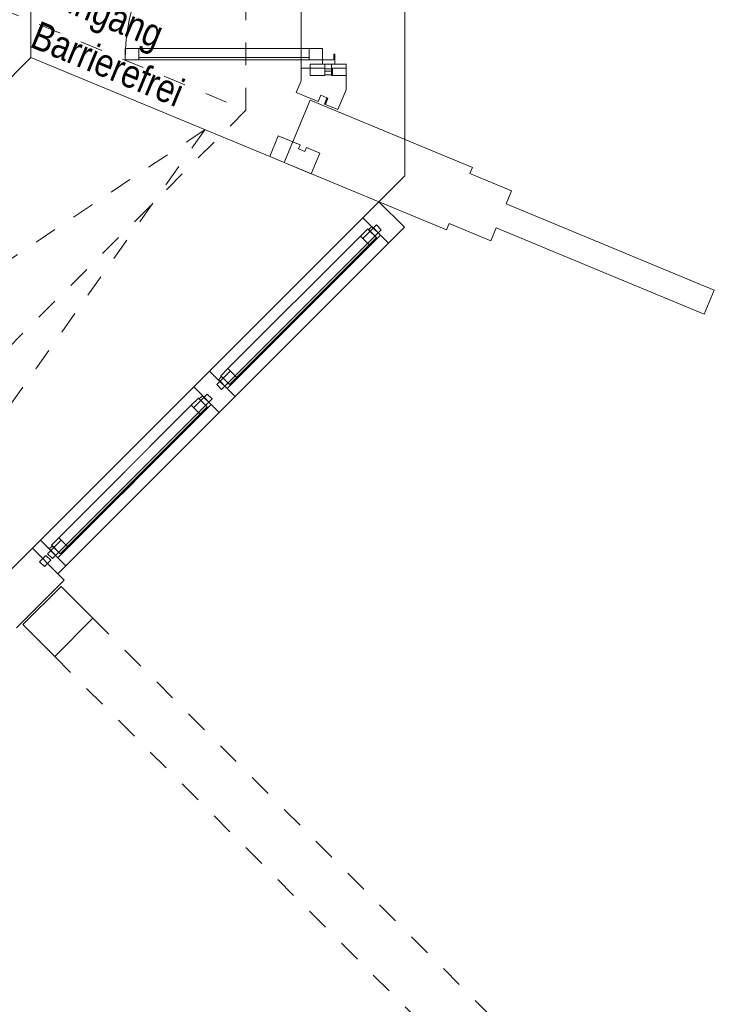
# Model space of a CAD drawing. Header units: metres. Extents: x -79 to 740, y -195 to 69.
# Tile 243 of 256: x 33.61 to 36.74, y 24.27 to 28.64. Entities that reach past the tile are written whole.
import ezdxf

# ---------------------------------------------------------------- set-up
doc = ezdxf.new("R2010")
doc.units = ezdxf.units.M
doc.header["$MEASUREMENT"] = 0
doc.linetypes.add('Strichlinie_ eng', pattern=[0.115, 0.075, -0.04])
doc.linetypes.add('Wipeout_Contour', pattern=[1, 0, -1])
for name, color, linetype in [('00 Linien_Kreise_Splines', 7, 'Continuous'), ('00 Schraffuren', 7, 'Continuous'), ('00 Überdachte Pausenhalle', 7, 'Continuous'), ('10 Fassade', 7, 'Continuous'), ('10 Stütze Holz', 7, 'Continuous'), ('10 Wand außen', 7, 'Continuous'), ('30 Dach', 7, 'Continuous'), ('90 Allgemein Dokumentation', 7, 'Continuous'), ('Abbruch_00 Linien_Kreise_Splines', 7, 'Continuous'), ('Neubau_95 Ausführungsplanung Beschriftung', 7, 'Continuous')]:
    doc.layers.add(name, color=color, linetype=linetype)
doc.styles.add('ERSTELLTER_STIL_2', font='ARIALN.TTF')
doc.linetypes.add('Abbruch 1', pattern='A,0,[1,995_ARC_230 ERW_GR_EG_2607011.Shx,S=0.001984,R=0,X=0,Y=0],-0.25,0', length=0.25)

msp = doc.modelspace()

# ---------------------------------------------------------------- hatches: boundary and pattern name
at = {"layer": '10 Fassade', "linetype": 'Continuous', "lineweight": 0, "true_color": 0x000000}
for points in [[(35.0036, 28.3984), (35.0036, 28.4284), (34.9986, 28.4284), (34.9986, 28.3984)], [(35.0036, 28.3984), (35.0036, 28.4284), (34.9986, 28.4284), (34.9986, 28.3984)], [(34.9829, 28.2945), (34.9783, 28.2964), (34.9668, 28.2687), (34.9715, 28.2668)], [(34.9829, 28.2945), (34.9783, 28.2964), (34.9668, 28.2687), (34.9715, 28.2668)]]:
    msp.add_hatch(color=18, dxfattribs=at).paths.add_polyline_path(points)

# ---------------------------------------------------------------- linework, layer by layer
at = {"layer": '00 Linien_Kreise_Splines', "color": 7, "linetype": 'Continuous', "lineweight": 9}
msp.add_line((33.6636, 28.4748), (33.6636, 32.399), dxfattribs=at)
at = {"layer": '00 Schraffuren', "color": 7, "linetype": 'Strichlinie_ eng', "lineweight": 9}
for p, q in [((33.9395, 25.9857), (38.9458, 20.9793)), ((33.7698, 25.816), (38.7761, 20.8096))]:
    msp.add_line(p, q, dxfattribs=at)
at = {"layer": '10 Fassade', "color": 7, "linetype": 'Continuous', "lineweight": 13}
for p, q in [((34.9686, 28.4284), (34.8636, 28.4284)), ((34.9686, 28.4284), (34.8636, 28.4284)), ((34.9686, 28.4452), (34.9686, 28.4284)), ((34.9686, 28.4452), (34.9686, 28.4284)), ((34.9686, 28.4284), (34.9686, 28.4252)), ((34.9686, 28.4284), (34.9686, 28.4252)), ((34.9686, 28.4252), (34.9686, 28.4152)), ((34.9986, 28.4252), (34.9686, 28.4252)), ((34.9686, 28.4252), (34.9686, 28.4152)), ((34.9986, 28.4252), (34.9686, 28.4252)), ((34.9686, 28.4152), (34.9686, 28.3984)), ((34.9986, 28.4152), (34.9686, 28.4152)), ((34.9686, 28.4152), (34.9686, 28.3984)), ((34.9986, 28.4152), (34.9686, 28.4152)), ((34.9986, 28.4452), (34.9986, 28.4284)), ((35.0636, 28.4452), (34.9986, 28.4452)), ((34.9986, 28.4452), (34.9986, 28.4284)), ((35.0636, 28.4452), (34.9986, 28.4452)), ((34.9986, 28.4284), (34.9986, 28.4252)), ((34.9986, 28.4284), (34.9986, 28.4252)), ((34.9986, 28.4252), (34.9986, 28.4152)), ((34.9986, 28.4252), (34.9986, 28.4152)), ((34.9986, 28.4152), (34.9986, 28.3984)), ((34.9986, 28.4152), (34.9986, 28.3984)), ((35.0036, 28.4284), (35.0036, 28.3984)), ((35.0036, 28.4284), (35.0036, 28.3984)), ((35.0636, 28.4452), (35.0636, 28.4284)), ((35.0636, 28.4452), (35.0636, 28.4284)), ((35.0636, 28.4284), (35.0636, 28.3952)), ((35.0636, 28.4284), (35.0636, 28.3952)), ((34.9686, 28.3952), (34.9036, 28.3952)), ((34.9686, 28.3952), (34.9036, 28.3952)), ((34.9686, 28.3984), (34.9686, 28.3952)), ((34.9686, 28.3984), (34.9686, 28.3952)), ((35.0036, 28.3984), (34.9986, 28.3984)), ((34.9986, 28.3984), (34.9986, 28.3952)), ((35.0036, 28.3984), (34.9986, 28.3984)), ((34.9986, 28.3984), (34.9986, 28.3952)), ((35.0636, 28.3952), (34.9986, 28.3952)), ((35.0636, 28.3952), (34.9986, 28.3952)), ((34.8421, 28.3204), (34.9391, 28.2802)), ((34.8421, 28.3204), (34.9391, 28.2802)), ((34.9506, 28.3079), (34.9391, 28.2802)), ((34.9506, 28.3079), (34.9391, 28.2802)), ((34.9783, 28.2964), (34.9668, 28.2687)), ((34.9783, 28.2964), (34.9668, 28.2687)), ((34.9829, 28.2945), (34.9715, 28.2668)), ((34.9829, 28.2945), (34.9715, 28.2668)), ((34.9783, 28.2964), (34.9829, 28.2945)), ((34.9783, 28.2964), (34.9829, 28.2945)), ((34.7624, 28.1279), (34.7241, 28.0355)), ((34.7624, 28.1279), (34.7241, 28.0355)), ((34.7624, 28.1279), (34.8594, 28.0877)), ((34.7624, 28.1279), (34.8594, 28.0877)), ((34.8594, 28.0877), (34.8517, 28.0692)), ((34.8594, 28.0877), (34.8517, 28.0692)), ((34.8517, 28.0692), (34.8795, 28.0577)), ((34.8517, 28.0692), (34.8795, 28.0577)), ((34.8871, 28.0762), (34.8795, 28.0577)), ((34.8871, 28.0762), (34.8795, 28.0577)), ((34.8871, 28.0762), (34.9472, 28.0514)), ((34.8871, 28.0762), (34.9472, 28.0514)), ((34.7241, 28.0355), (34.9089, 27.959)), ((34.7241, 28.0355), (34.9089, 27.959)), ((34.9472, 28.0514), (34.9089, 27.959)), ((34.9472, 28.0514), (34.9089, 27.959)), ((33.6708, 26.2968), (33.4587, 26.0847)), ((33.6708, 26.2968), (33.4587, 26.0847)), ((33.8123, 26.1554), (33.6001, 25.9432)), ((33.8123, 26.1554), (33.6001, 25.9432)), ((33.784, 26.1837), (33.8123, 26.1554)), ((33.784, 26.1837), (33.8123, 26.1554))]:
    msp.add_line(p, q, dxfattribs=at)
at = {"layer": '10 Fassade', "color": 7, "linetype": 'Continuous', "lineweight": 13, "flags": 128}
msp.add_lwpolyline([(35.0136, 28.4452), (35.0136, 28.4902), (35.0086, 28.4902), (35.0086, 28.4652), (34.9586, 28.4652), (34.9586, 28.4452)], close=True, dxfattribs=at)
msp.add_lwpolyline([(35.0136, 28.4452), (35.0136, 28.4902), (35.0086, 28.4902), (35.0086, 28.4652), (34.9586, 28.4652), (34.9586, 28.4452)], close=True, dxfattribs=at)
for points in [[(34.8636, 28.4284), (34.8636, 28.3722), (34.8421, 28.3204)], [(34.8636, 28.4284), (34.8636, 28.3722), (34.8421, 28.3204)], [(35.0636, 28.4284), (35.0036, 28.4284), (34.9986, 28.4284)], [(35.0636, 28.4284), (35.0036, 28.4284), (34.9986, 28.4284)], [(34.9986, 28.3984), (34.9836, 28.3984), (34.9686, 28.3984)], [(34.9986, 28.3984), (34.9836, 28.3984), (34.9686, 28.3984)], [(35.0636, 28.3952), (35.0636, 28.3324), (35.0269, 28.2438)], [(35.0636, 28.3952), (35.0636, 28.3324), (35.0269, 28.2438)], [(34.9506, 28.3079), (34.9645, 28.3022), (34.9783, 28.2964)], [(34.9506, 28.3079), (34.9645, 28.3022), (34.9783, 28.2964)], [(34.9668, 28.2687), (34.9715, 28.2668), (35.0269, 28.2438)], [(34.9668, 28.2687), (34.9715, 28.2668), (35.0269, 28.2438)]]:
    msp.add_lwpolyline(points, dxfattribs=at)
at = {"layer": '10 Stütze Holz', "color": 7, "linetype": 'Continuous', "lineweight": 13, "flags": 128}
for points in [[(35.7736, 27.8254), (35.7975, 27.8831), (35.6127, 27.9597)], [(35.5209, 27.7379), (35.7057, 27.6614), (35.7296, 27.7191)]]:
    msp.add_lwpolyline(points, dxfattribs=at)
msp.add_lwpolyline([(33.7698, 25.816), (33.9395, 25.9857), (33.7981, 26.1271), (33.6284, 25.9574)], close=True, dxfattribs=at)
at = {"layer": '10 Wand außen', "color": 7, "linetype": 'Continuous', "lineweight": 9, "flags": 128}
for points in [[(34.9036, 28.2859), (34.7888, 28.0087)], [(35.6242, 27.9874), (34.9036, 28.2859)], [(35.6127, 27.9597), (35.6242, 27.9874)], [(36.6975, 27.4427), (35.7736, 27.8254)], [(35.5094, 27.7102), (35.5209, 27.7379)], [(35.7296, 27.7191), (36.6535, 27.3365)], [(36.6535, 27.3365), (36.6975, 27.4427)]]:
    msp.add_lwpolyline(points, dxfattribs=at)
at = {"layer": '90 Allgemein Dokumentation', "color": 7, "linetype": 'Continuous', "lineweight": 9}
msp.add_line((33.6636, 28.4748), (31.1659, 25.9771), dxfattribs=at)
at = {"layer": 'Abbruch_00 Linien_Kreise_Splines', "color": 40, "linetype": 'Abbruch 1', "lineweight": 9, "true_color": 0xe6c200}
for p, q in [((35.3236, 27.9495), (35.3236, 32.9243)), ((34.7888, 28.0087), (34.9036, 28.2859)), ((35.2088, 27.8347), (35.3236, 27.9495))]:
    msp.add_line(p, q, dxfattribs=at)

# ---------------------------------------------------------------- wipeouts: each hides what was drawn before it
at = {"color": 254, "linetype": 'Wipeout_Contour', "lineweight": 0, "ltscale": 179.041013}
msp.add_wipeout([(34.8986, 28.5152), (34.1427, 28.5152), (34.1427, 28.4652), (34.8986, 28.4652)], dxfattribs=at).dxf.layer = '10 Fassade'
at = {"color": 254, "linetype": 'Wipeout_Contour', "lineweight": 0, "ltscale": 177.253802}
msp.add_wipeout([(34.5034, 27.0375), (35.184, 27.7181), (35.1381, 27.764), (34.4575, 27.0834)], dxfattribs=at).dxf.layer = '10 Fassade'
at = {"color": 254, "linetype": 'Wipeout_Contour', "lineweight": 0, "ltscale": 173.826252}
msp.add_wipeout([(34.0346, 26.5687), (34.4327, 26.9668), (34.3868, 27.0127), (33.9887, 26.6146)], dxfattribs=at).dxf.layer = '10 Fassade'

# ---------------------------------------------------------------- next in the draw order: linework, layer by layer
at = {"layer": '10 Fassade', "color": 7, "linetype": 'Continuous', "lineweight": 13}
for p, q in [((34.8986, 28.5152), (34.1427, 28.5152)), ((34.8986, 28.4752), (34.1427, 28.4752)), ((34.8986, 28.4652), (34.1427, 28.4652)), ((34.9036, 28.4452), (34.9036, 28.3952)), ((34.9686, 28.4452), (34.9036, 28.4452))]:
    msp.add_line(p, q, dxfattribs=at)
at = {"layer": '10 Fassade', "color": 7, "linetype": 'Continuous', "lineweight": 9}
for p, q in [((35.2088, 27.8347), (35.1381, 27.764)), ((34.4575, 27.0834), (34.3868, 27.0127))]:
    msp.add_line(p, q, dxfattribs=at)
at = {"layer": '10 Fassade', "color": 7, "linetype": 'Continuous', "lineweight": 13, "flags": 128}
for points in [[(34.1427, 28.5152), (34.0827, 28.5152), (34.0827, 28.4652), (34.1427, 28.4652)], [(34.8986, 28.5152), (34.1427, 28.5152), (34.1427, 28.4652), (34.8986, 28.4652)], [(34.9586, 28.5152), (34.8986, 28.5152), (34.8986, 28.4652), (34.9586, 28.4652)]]:
    msp.add_lwpolyline(points, close=True, dxfattribs=at)
at = {"layer": '10 Fassade', "color": 7, "linetype": 'Continuous', "lineweight": 9}
msp.add_arc((34.9586, 28.4652), 0.8758, 90, 180, dxfattribs=at)

# ---------------------------------------------------------------- next in the draw order: wipeouts: each hides what was drawn before it
at = {"color": 254, "linetype": 'Wipeout_Contour', "lineweight": 0, "ltscale": 177.278745}
msp.add_wipeout([(34.5034, 27.0375), (34.5247, 27.0163), (35.2052, 27.6969), (35.184, 27.7181)], dxfattribs=at).dxf.layer = '10 Fassade'
at = {"color": 254, "linetype": 'Wipeout_Contour', "lineweight": 0, "ltscale": 173.852405}
msp.add_wipeout([(34.0346, 26.5687), (34.0559, 26.5475), (34.4539, 26.9456), (34.4327, 26.9668)], dxfattribs=at).dxf.layer = '10 Fassade'

# ---------------------------------------------------------------- next in the draw order: wipeouts: each hides what was drawn before it
at = {"color": 254, "linetype": 'Wipeout_Contour', "lineweight": 0, "ltscale": 179.041013}
msp.add_wipeout([(34.8986, 28.5152), (34.1427, 28.5152), (34.1427, 28.4652), (34.8986, 28.4652)], dxfattribs=at).dxf.layer = '10 Fassade'
at = {"color": 254, "linetype": 'Wipeout_Contour', "lineweight": 0, "ltscale": 177.299193}
msp.add_wipeout([(35.2052, 27.6969), (34.5247, 27.0163), (34.5706, 26.9703), (35.2512, 27.6509)], dxfattribs=at).dxf.layer = '10 Fassade'
at = {"color": 254, "linetype": 'Wipeout_Contour', "lineweight": 0, "ltscale": 173.872535}
msp.add_wipeout([(34.4539, 26.9456), (34.0559, 26.5475), (34.1018, 26.5015), (34.4999, 26.8996)], dxfattribs=at).dxf.layer = '10 Fassade'

# ---------------------------------------------------------------- next in the draw order: linework, layer by layer
at = {"layer": '00 Linien_Kreise_Splines', "color": 7, "linetype": 'Continuous', "lineweight": 9}
for p, q in [((34.8631, 32.4505), (34.8631, 28.4287)), ((34.7241, 28.0355), (33.6636, 28.4748))]:
    msp.add_line(p, q, dxfattribs=at)
at = {"layer": '10 Fassade', "color": 7, "linetype": 'Continuous', "lineweight": 13}
for p, q in [((34.8986, 28.5152), (34.1427, 28.5152)), ((34.8986, 28.4752), (34.1427, 28.4752)), ((34.8986, 28.4652), (34.1427, 28.4652)), ((34.9036, 28.4452), (34.9036, 28.3952)), ((34.9686, 28.4452), (34.9036, 28.4452))]:
    msp.add_line(p, q, dxfattribs=at)
at = {"layer": '10 Fassade', "color": 7, "linetype": 'Continuous', "lineweight": 9}
for p, q in [((35.3219, 27.7216), (35.2512, 27.6509)), ((34.5706, 26.9703), (34.4999, 26.8996))]:
    msp.add_line(p, q, dxfattribs=at)
at = {"layer": '10 Fassade', "color": 7, "linetype": 'Continuous', "lineweight": 13, "flags": 128}
for points in [[(34.1427, 28.5152), (34.0827, 28.5152), (34.0827, 28.4652), (34.1427, 28.4652)], [(34.8986, 28.5152), (34.1427, 28.5152), (34.1427, 28.4652), (34.8986, 28.4652)], [(34.9586, 28.5152), (34.8986, 28.5152), (34.8986, 28.4652), (34.9586, 28.4652)]]:
    msp.add_lwpolyline(points, close=True, dxfattribs=at)
at = {"layer": '10 Fassade', "color": 7, "linetype": 'Continuous', "lineweight": 9, "flags": 128}
for points in [[(34.4575, 27.0834), (35.1381, 27.764)], [(34.5706, 26.9703), (35.2512, 27.6509)]]:
    msp.add_lwpolyline(points, dxfattribs=at)
at = {"layer": '10 Fassade', "color": 7, "linetype": 'Continuous', "lineweight": 9}
msp.add_arc((34.9586, 28.4652), 0.8758, 90, 180, dxfattribs=at)
at = {"layer": '30 Dach', "color": 7, "linetype": 'Strichlinie_ eng', "lineweight": 9}
msp.add_line((34.6189, 28.2414), (34.6189, 32.6324), dxfattribs=at)
msp.add_lwpolyline([(31.6686, 29.4635), (34.6189, 28.2415)], dxfattribs=at)

# ---------------------------------------------------------------- next in the draw order: texts
at = {"layer": 'Neubau_95 Ausführungsplanung Beschriftung', "color": 7, "linetype": 'Continuous', "lineweight": 9, "insert": (33.7803, 28.8298), "char_height": 0.125, "attachment_point": 1, "rotation": 337.5, "line_spacing_factor": 0.984149, "style": 'ERSTELLTER_STIL_2'}
msp.add_mtext('\\A1;{\\pql;\\fArial Narrow|b0|i0|c0|p0;\\W1.000000;Eingang \\P\\pql;\\fArial Narrow|b0|i0|c0|p0;\\W1.000000;Barrierefrei}', dxfattribs=at)

# ---------------------------------------------------------------- next in the draw order: wipeouts: each hides what was drawn before it
at = {"color": 254, "linetype": 'Wipeout_Contour', "lineweight": 0, "ltscale": 179.212535}
msp.add_wipeout([(35.1982, 27.7322), (35.184, 27.7181), (35.201, 27.7011), (35.2151, 27.7152)], dxfattribs=at).dxf.layer = '10 Fassade'
at = {"color": 254, "linetype": 'Wipeout_Contour', "lineweight": 0, "ltscale": 175.310764}
msp.add_wipeout([(34.4893, 27.0233), (34.5063, 27.0064), (34.5204, 27.0205), (34.5034, 27.0375)], dxfattribs=at).dxf.layer = '10 Fassade'
at = {"color": 254, "linetype": 'Wipeout_Contour', "lineweight": 0, "ltscale": 174.993118}
msp.add_wipeout([(34.4469, 26.9809), (34.4327, 26.9668), (34.4497, 26.9498), (34.4638, 26.9639)], dxfattribs=at).dxf.layer = '10 Fassade'
at = {"color": 254, "linetype": 'Wipeout_Contour', "lineweight": 0, "ltscale": 171.914264}
msp.add_wipeout([(33.7521, 26.2862), (34.0346, 26.5687), (33.9887, 26.6146), (33.7062, 26.3321)], dxfattribs=at).dxf.layer = '10 Fassade'

# ---------------------------------------------------------------- next in the draw order: linework, layer by layer
at = {"layer": '10 Fassade', "color": 7, "linetype": 'Continuous', "lineweight": 13}
msp.add_line((33.7062, 26.3321), (33.6708, 26.2968), dxfattribs=at)

# ---------------------------------------------------------------- next in the draw order: wipeouts: each hides what was drawn before it
at = {"color": 254, "linetype": 'Wipeout_Contour', "lineweight": 0, "ltscale": 179.228217}
msp.add_wipeout([(35.201, 27.7011), (35.2052, 27.6969), (35.2194, 27.711), (35.2151, 27.7152)], dxfattribs=at).dxf.layer = '10 Fassade'
at = {"color": 254, "linetype": 'Wipeout_Contour', "lineweight": 0, "ltscale": 175.326785}
msp.add_wipeout([(34.5063, 27.0064), (34.5105, 27.0021), (34.5247, 27.0163), (34.5204, 27.0205)], dxfattribs=at).dxf.layer = '10 Fassade'
at = {"color": 254, "linetype": 'Wipeout_Contour', "lineweight": 0, "ltscale": 175.009166}
msp.add_wipeout([(34.4497, 26.9498), (34.4539, 26.9456), (34.4681, 26.9597), (34.4638, 26.9639)], dxfattribs=at).dxf.layer = '10 Fassade'
at = {"color": 254, "linetype": 'Wipeout_Contour', "lineweight": 0, "ltscale": 171.941284}
msp.add_wipeout([(33.7521, 26.2862), (33.7734, 26.265), (34.0559, 26.5475), (34.0346, 26.5687)], dxfattribs=at).dxf.layer = '10 Fassade'

# ---------------------------------------------------------------- next in the draw order: linework, layer by layer
at = {"layer": '10 Fassade', "color": 7, "linetype": 'Continuous', "lineweight": 9}
for p, q in [((35.2088, 27.8347), (35.3219, 27.7216)), ((35.1381, 27.764), (35.184, 27.7181)), ((35.1982, 27.7322), (35.184, 27.7181)), ((35.1982, 27.7322), (35.2194, 27.711)), ((35.2194, 27.711), (35.2052, 27.6969)), ((34.4575, 27.0834), (34.5034, 27.0375)), ((34.5034, 27.0375), (34.4893, 27.0233)), ((34.4893, 27.0233), (34.5105, 27.0021)), ((34.5247, 27.0163), (34.5105, 27.0021)), ((34.3868, 27.0127), (34.4327, 26.9668)), ((34.4469, 26.9809), (34.4327, 26.9668)), ((34.4469, 26.9809), (34.4681, 26.9597)), ((34.4681, 26.9597), (34.4539, 26.9456))]:
    msp.add_line(p, q, dxfattribs=at)
at = {"layer": '10 Fassade', "color": 7, "linetype": 'Continuous', "lineweight": 9, "flags": 128}
for points in [[(35.184, 27.7181), (34.5034, 27.0375)], [(35.184, 27.7181), (35.2052, 27.6969)], [(35.2052, 27.6969), (34.5247, 27.0163)], [(34.5247, 27.0163), (34.5034, 27.0375)], [(34.4327, 26.9668), (34.4539, 26.9456)]]:
    msp.add_lwpolyline(points, dxfattribs=at)

# ---------------------------------------------------------------- next in the draw order: wipeouts: each hides what was drawn before it
at = {"color": 254, "linetype": 'Wipeout_Contour', "lineweight": 0, "ltscale": 171.961061}
msp.add_wipeout([(34.0559, 26.5475), (33.7734, 26.265), (33.8193, 26.219), (34.1018, 26.5015)], dxfattribs=at).dxf.layer = '10 Fassade'

# ---------------------------------------------------------------- next in the draw order: linework, layer by layer
at = {"layer": '10 Fassade', "color": 7, "linetype": 'Continuous', "lineweight": 13}
msp.add_line((33.8193, 26.219), (33.784, 26.1837), dxfattribs=at)
at = {"layer": '10 Fassade', "color": 7, "linetype": 'Continuous', "lineweight": 9, "flags": 128}
for points in [[(33.7062, 26.3321), (33.9887, 26.6146), (34.3868, 27.0127)], [(33.8193, 26.219), (34.1018, 26.5015), (34.4999, 26.8996)]]:
    msp.add_lwpolyline(points, dxfattribs=at)

# ---------------------------------------------------------------- next in the draw order: wipeouts: each hides what was drawn before it
at = {"color": 254, "linetype": 'Wipeout_Contour', "lineweight": 0, "ltscale": 177.275493}
msp.add_wipeout([(35.1664, 27.6438), (35.1275, 27.6827), (34.5388, 27.0941), (34.5777, 27.0552)], dxfattribs=at).dxf.layer = '10 Fassade'
at = {"color": 254, "linetype": 'Wipeout_Contour', "lineweight": 0, "ltscale": 171.092745}
msp.add_wipeout([(33.738, 26.272), (33.755, 26.2551), (33.7691, 26.2692), (33.7521, 26.2862)], dxfattribs=at).dxf.layer = '10 Fassade'

# ---------------------------------------------------------------- next in the draw order: wipeouts: each hides what was drawn before it
at = {"color": 254, "linetype": 'Wipeout_Contour', "lineweight": 0, "ltscale": 177.293699}
msp.add_wipeout([(34.5671, 27.0375), (35.184, 27.6544), (35.1805, 27.658), (34.5636, 27.041)], dxfattribs=at).dxf.layer = '10 Fassade'
at = {"color": 254, "linetype": 'Wipeout_Contour', "lineweight": 0, "ltscale": 171.109149}
msp.add_wipeout([(33.755, 26.2551), (33.7592, 26.2508), (33.7734, 26.265), (33.7691, 26.2692)], dxfattribs=at).dxf.layer = '10 Fassade'

# ---------------------------------------------------------------- next in the draw order: linework, layer by layer
at = {"layer": '10 Fassade', "color": 7, "linetype": 'Continuous', "lineweight": 13}
for p, q in [((35.1275, 27.6827), (34.5388, 27.0941)), ((35.1593, 27.6509), (34.5706, 27.0622)), ((34.5777, 27.0552), (35.1664, 27.6438))]:
    msp.add_line(p, q, dxfattribs=at)
at = {"layer": '10 Fassade', "color": 7, "linetype": 'Continuous', "lineweight": 9}
for p, q in [((35.2052, 27.6969), (35.2512, 27.6509)), ((34.5247, 27.0163), (34.5706, 26.9703))]:
    msp.add_line(p, q, dxfattribs=at)
at = {"layer": '10 Fassade', "color": 7, "linetype": 'Continuous', "lineweight": 13, "flags": 128}
for points in [[(35.177, 27.7251), (35.1628, 27.711), (35.1982, 27.6756), (35.1805, 27.658), (35.184, 27.6544), (35.2159, 27.6863)], [(35.1593, 27.7145), (35.1275, 27.6827), (35.1664, 27.6438), (35.1982, 27.6756)], [(34.5671, 27.0375), (35.184, 27.6544), (35.1805, 27.658), (34.5636, 27.041)], [(34.5459, 27.0233), (34.5777, 27.0552), (34.5388, 27.0941), (34.507, 27.0622)], [(34.5353, 27.0057), (34.5671, 27.0375), (34.5636, 27.041), (34.5459, 27.0233), (34.5105, 27.0587), (34.4964, 27.0446)]]:
    msp.add_lwpolyline(points, close=True, dxfattribs=at)

# ---------------------------------------------------------------- next in the draw order: wipeouts: each hides what was drawn before it
at = {"color": 254, "linetype": 'Wipeout_Contour', "lineweight": 0, "ltscale": 170.937992}
msp.add_wipeout([(33.7027, 26.2367), (33.7239, 26.2155), (33.7521, 26.2438), (33.7309, 26.265)], dxfattribs=at).dxf.layer = '10 Fassade'

# ---------------------------------------------------------------- next in the draw order: linework, layer by layer
at = {"layer": '10 Fassade', "color": 7, "linetype": 'Continuous', "lineweight": 13}
for p, q in [((33.7062, 26.3321), (33.7521, 26.2862)), ((33.6708, 26.2968), (33.7168, 26.2508)), ((33.7521, 26.2862), (33.738, 26.272)), ((33.7168, 26.2508), (33.7027, 26.2367)), ((33.7027, 26.2367), (33.7239, 26.2155)), ((33.7309, 26.265), (33.7168, 26.2508)), ((33.738, 26.2296), (33.7239, 26.2155)), ((33.7309, 26.265), (33.7521, 26.2438)), ((33.738, 26.272), (33.7592, 26.2508)), ((33.7521, 26.2438), (33.738, 26.2296)), ((33.738, 26.2296), (33.784, 26.1837)), ((33.7734, 26.265), (33.7592, 26.2508))]:
    msp.add_line(p, q, dxfattribs=at)
at = {"layer": '10 Fassade', "color": 7, "linetype": 'Continuous', "lineweight": 9, "flags": 128}
for points in [[(34.4327, 26.9668), (34.0346, 26.5687), (33.7521, 26.2862)], [(34.4539, 26.9456), (34.0559, 26.5475), (33.7734, 26.265)], [(33.7734, 26.265), (33.7521, 26.2862)], [(33.738, 26.2296), (33.7168, 26.2508)]]:
    msp.add_lwpolyline(points, dxfattribs=at)
msp.add_lwpolyline([(33.7521, 26.2438), (33.7309, 26.265), (33.7027, 26.2367), (33.7239, 26.2155)], close=True, dxfattribs=at)

# ---------------------------------------------------------------- next in the draw order: wipeouts: each hides what was drawn before it
at = {"color": 254, "linetype": 'Wipeout_Contour', "lineweight": 0, "ltscale": 177.253802}
msp.add_wipeout([(34.5034, 27.0375), (35.184, 27.7181), (35.1381, 27.764), (34.4575, 27.0834)], dxfattribs=at).dxf.layer = '10 Fassade'

# ---------------------------------------------------------------- next in the draw order: linework, layer by layer
at = {"layer": '10 Fassade', "color": 7, "linetype": 'Continuous', "lineweight": 13}
msp.add_line((35.2088, 27.8347), (35.1381, 27.764), dxfattribs=at)

# ---------------------------------------------------------------- next in the draw order: wipeouts: each hides what was drawn before it
at = {"color": 254, "linetype": 'Wipeout_Contour', "lineweight": 0, "ltscale": 177.278745}
msp.add_wipeout([(34.5034, 27.0375), (34.5247, 27.0163), (35.2052, 27.6969), (35.184, 27.7181)], dxfattribs=at).dxf.layer = '10 Fassade'
at = {"color": 254, "linetype": 'Wipeout_Contour', "lineweight": 0, "ltscale": 173.057096}
msp.add_wipeout([(34.4151, 26.8925), (34.3762, 26.9314), (33.7875, 26.3428), (33.8264, 26.3039)], dxfattribs=at).dxf.layer = '10 Fassade'

# ---------------------------------------------------------------- next in the draw order: wipeouts: each hides what was drawn before it
at = {"color": 254, "linetype": 'Wipeout_Contour', "lineweight": 0, "ltscale": 177.299193}
msp.add_wipeout([(35.2052, 27.6969), (34.5247, 27.0163), (34.5706, 26.9703), (35.2512, 27.6509)], dxfattribs=at).dxf.layer = '10 Fassade'
at = {"color": 254, "linetype": 'Wipeout_Contour', "lineweight": 0, "ltscale": 173.075742}
msp.add_wipeout([(33.8158, 26.2862), (34.4327, 26.9031), (34.4292, 26.9067), (33.8123, 26.2897)], dxfattribs=at).dxf.layer = '10 Fassade'

# ---------------------------------------------------------------- next in the draw order: linework, layer by layer
at = {"layer": '10 Fassade', "color": 7, "linetype": 'Continuous', "lineweight": 13}
for p, q in [((35.3219, 27.7216), (35.2512, 27.6509)), ((34.3762, 26.9314), (33.7875, 26.3428)), ((34.408, 26.8996), (33.8193, 26.3109)), ((33.8264, 26.3039), (34.4151, 26.8925)), ((33.7734, 26.265), (33.8193, 26.219))]:
    msp.add_line(p, q, dxfattribs=at)
at = {"layer": '10 Fassade', "color": 7, "linetype": 'Continuous', "lineweight": 9}
msp.add_line((34.4539, 26.9456), (34.4999, 26.8996), dxfattribs=at)
at = {"layer": '10 Fassade', "color": 7, "linetype": 'Continuous', "lineweight": 13, "flags": 128}
for points in [[(34.4575, 27.0834), (35.1381, 27.764)], [(34.5706, 26.9703), (35.2512, 27.6509)]]:
    msp.add_lwpolyline(points, dxfattribs=at)
for points in [[(34.4257, 26.9738), (34.4115, 26.9597), (34.4469, 26.9243), (34.4292, 26.9067), (34.4327, 26.9031), (34.4646, 26.935)], [(34.408, 26.9632), (34.3762, 26.9314), (34.4151, 26.8925), (34.4469, 26.9243)], [(33.8158, 26.2862), (34.4327, 26.9031), (34.4292, 26.9067), (33.8123, 26.2897)], [(33.7946, 26.272), (33.8264, 26.3039), (33.7875, 26.3428), (33.7557, 26.3109)], [(33.784, 26.2544), (33.8158, 26.2862), (33.8123, 26.2897), (33.7946, 26.272), (33.7592, 26.3074), (33.7451, 26.2933)]]:
    msp.add_lwpolyline(points, close=True, dxfattribs=at)

# ---------------------------------------------------------------- next in the draw order: wipeouts: each hides what was drawn before it
at = {"color": 254, "linetype": 'Wipeout_Contour', "lineweight": 0, "ltscale": 179.212535}
msp.add_wipeout([(35.1982, 27.7322), (35.184, 27.7181), (35.201, 27.7011), (35.2151, 27.7152)], dxfattribs=at).dxf.layer = '10 Fassade'
at = {"color": 254, "linetype": 'Wipeout_Contour', "lineweight": 0, "ltscale": 175.310764}
msp.add_wipeout([(34.4893, 27.0233), (34.5063, 27.0064), (34.5204, 27.0205), (34.5034, 27.0375)], dxfattribs=at).dxf.layer = '10 Fassade'

# ---------------------------------------------------------------- next in the draw order: wipeouts: each hides what was drawn before it
at = {"color": 254, "linetype": 'Wipeout_Contour', "lineweight": 0, "ltscale": 179.228217}
msp.add_wipeout([(35.201, 27.7011), (35.2052, 27.6969), (35.2194, 27.711), (35.2151, 27.7152)], dxfattribs=at).dxf.layer = '10 Fassade'
at = {"color": 254, "linetype": 'Wipeout_Contour', "lineweight": 0, "ltscale": 175.326785}
msp.add_wipeout([(34.5063, 27.0064), (34.5105, 27.0021), (34.5247, 27.0163), (34.5204, 27.0205)], dxfattribs=at).dxf.layer = '10 Fassade'
at = {"color": 254, "linetype": 'Wipeout_Contour', "lineweight": 0, "ltscale": 173.826252}
msp.add_wipeout([(34.0346, 26.5687), (34.4327, 26.9668), (34.3868, 27.0127), (33.9887, 26.6146)], dxfattribs=at).dxf.layer = '10 Fassade'

# ---------------------------------------------------------------- next in the draw order: linework, layer by layer
at = {"layer": '10 Fassade', "color": 7, "linetype": 'Continuous', "lineweight": 13}
for p, q in [((35.2088, 27.8347), (35.3219, 27.7216)), ((35.1381, 27.764), (35.184, 27.7181)), ((35.1982, 27.7322), (35.184, 27.7181)), ((35.1982, 27.7322), (35.2194, 27.711)), ((35.2194, 27.711), (35.2052, 27.6969)), ((34.4575, 27.0834), (34.3868, 27.0127)), ((34.4575, 27.0834), (34.5034, 27.0375)), ((34.5034, 27.0375), (34.4893, 27.0233)), ((34.4893, 27.0233), (34.5105, 27.0021)), ((34.5247, 27.0163), (34.5105, 27.0021))]:
    msp.add_line(p, q, dxfattribs=at)
at = {"layer": '10 Fassade', "color": 7, "linetype": 'Continuous', "lineweight": 13, "flags": 128}
for points in [[(35.184, 27.7181), (34.5034, 27.0375)], [(35.184, 27.7181), (35.2052, 27.6969)], [(35.2052, 27.6969), (34.5247, 27.0163)], [(34.5247, 27.0163), (34.5034, 27.0375)]]:
    msp.add_lwpolyline(points, dxfattribs=at)
at = {"layer": '10 Wand außen', "color": 7, "linetype": 'Continuous', "lineweight": 9, "flags": 128}
msp.add_lwpolyline([(34.7888, 28.0087), (35.5094, 27.7102)], dxfattribs=at)

# ---------------------------------------------------------------- next in the draw order: wipeouts: each hides what was drawn before it
at = {"color": 254, "linetype": 'Wipeout_Contour', "lineweight": 0, "ltscale": 173.852405}
msp.add_wipeout([(34.0346, 26.5687), (34.0559, 26.5475), (34.4539, 26.9456), (34.4327, 26.9668)], dxfattribs=at).dxf.layer = '10 Fassade'

# ---------------------------------------------------------------- next in the draw order: wipeouts: each hides what was drawn before it
at = {"color": 254, "linetype": 'Wipeout_Contour', "lineweight": 0, "ltscale": 177.275493}
msp.add_wipeout([(35.1664, 27.6438), (35.1275, 27.6827), (34.5388, 27.0941), (34.5777, 27.0552)], dxfattribs=at).dxf.layer = '10 Fassade'
at = {"color": 254, "linetype": 'Wipeout_Contour', "lineweight": 0, "ltscale": 173.872535}
msp.add_wipeout([(34.4539, 26.9456), (34.0559, 26.5475), (34.1018, 26.5015), (34.4999, 26.8996)], dxfattribs=at).dxf.layer = '10 Fassade'

# ---------------------------------------------------------------- next in the draw order: linework, layer by layer
at = {"layer": '10 Fassade', "color": 7, "linetype": 'Continuous', "lineweight": 13}
msp.add_line((34.5706, 26.9703), (34.4999, 26.8996), dxfattribs=at)

# ---------------------------------------------------------------- next in the draw order: wipeouts: each hides what was drawn before it
at = {"color": 254, "linetype": 'Wipeout_Contour', "lineweight": 0, "ltscale": 177.293699}
msp.add_wipeout([(34.5671, 27.0375), (35.184, 27.6544), (35.1805, 27.658), (34.5636, 27.041)], dxfattribs=at).dxf.layer = '10 Fassade'
at = {"color": 254, "linetype": 'Wipeout_Contour', "lineweight": 0, "ltscale": 174.993118}
msp.add_wipeout([(34.4469, 26.9809), (34.4327, 26.9668), (34.4497, 26.9498), (34.4638, 26.9639)], dxfattribs=at).dxf.layer = '10 Fassade'
at = {"color": 254, "linetype": 'Wipeout_Contour', "lineweight": 0, "ltscale": 171.914264}
msp.add_wipeout([(33.7521, 26.2862), (34.0346, 26.5687), (33.9887, 26.6146), (33.7062, 26.3321)], dxfattribs=at).dxf.layer = '10 Fassade'

# ---------------------------------------------------------------- next in the draw order: linework, layer by layer
at = {"layer": '10 Fassade', "color": 7, "linetype": 'Continuous', "lineweight": 13}
for p, q in [((35.1275, 27.6827), (34.5388, 27.0941)), ((35.2052, 27.6969), (35.2512, 27.6509)), ((35.1593, 27.6509), (34.5706, 27.0622)), ((34.5777, 27.0552), (35.1664, 27.6438)), ((34.5247, 27.0163), (34.5706, 26.9703)), ((33.7062, 26.3321), (33.6708, 26.2968))]:
    msp.add_line(p, q, dxfattribs=at)
at = {"layer": '10 Fassade', "color": 7, "linetype": 'Continuous', "lineweight": 13, "flags": 128}
for points in [[(35.177, 27.7251), (35.1628, 27.711), (35.1982, 27.6756), (35.1805, 27.658), (35.184, 27.6544), (35.2159, 27.6863)], [(35.1593, 27.7145), (35.1275, 27.6827), (35.1664, 27.6438), (35.1982, 27.6756)], [(34.5671, 27.0375), (35.184, 27.6544), (35.1805, 27.658), (34.5636, 27.041)], [(34.5459, 27.0233), (34.5777, 27.0552), (34.5388, 27.0941), (34.507, 27.0622)], [(34.5353, 27.0057), (34.5671, 27.0375), (34.5636, 27.041), (34.5459, 27.0233), (34.5105, 27.0587), (34.4964, 27.0446)]]:
    msp.add_lwpolyline(points, close=True, dxfattribs=at)

# ---------------------------------------------------------------- next in the draw order: wipeouts: each hides what was drawn before it
at = {"color": 254, "linetype": 'Wipeout_Contour', "lineweight": 0, "ltscale": 175.009166}
msp.add_wipeout([(34.4497, 26.9498), (34.4539, 26.9456), (34.4681, 26.9597), (34.4638, 26.9639)], dxfattribs=at).dxf.layer = '10 Fassade'
at = {"color": 254, "linetype": 'Wipeout_Contour', "lineweight": 0, "ltscale": 171.941284}
msp.add_wipeout([(33.7521, 26.2862), (33.7734, 26.265), (34.0559, 26.5475), (34.0346, 26.5687)], dxfattribs=at).dxf.layer = '10 Fassade'

# ---------------------------------------------------------------- next in the draw order: linework, layer by layer
at = {"layer": '10 Fassade', "color": 7, "linetype": 'Continuous', "lineweight": 13}
for p, q in [((34.3868, 27.0127), (34.4327, 26.9668)), ((34.4469, 26.9809), (34.4327, 26.9668)), ((34.4469, 26.9809), (34.4681, 26.9597)), ((34.4681, 26.9597), (34.4539, 26.9456))]:
    msp.add_line(p, q, dxfattribs=at)
at = {"layer": '10 Fassade', "color": 7, "linetype": 'Continuous', "lineweight": 13, "flags": 128}
msp.add_lwpolyline([(34.4327, 26.9668), (34.4539, 26.9456)], dxfattribs=at)

# ---------------------------------------------------------------- next in the draw order: wipeouts: each hides what was drawn before it
at = {"color": 254, "linetype": 'Wipeout_Contour', "lineweight": 0, "ltscale": 171.961061}
msp.add_wipeout([(34.0559, 26.5475), (33.7734, 26.265), (33.8193, 26.219), (34.1018, 26.5015)], dxfattribs=at).dxf.layer = '10 Fassade'

# ---------------------------------------------------------------- next in the draw order: linework, layer by layer
at = {"layer": '10 Fassade', "color": 7, "linetype": 'Continuous', "lineweight": 13}
msp.add_line((33.8193, 26.219), (33.784, 26.1837), dxfattribs=at)
at = {"layer": '10 Fassade', "color": 7, "linetype": 'Continuous', "lineweight": 13, "flags": 128}
for points in [[(33.7062, 26.3321), (33.9887, 26.6146), (34.3868, 27.0127)], [(33.8193, 26.219), (34.1018, 26.5015), (34.4999, 26.8996)]]:
    msp.add_lwpolyline(points, dxfattribs=at)

# ---------------------------------------------------------------- next in the draw order: wipeouts: each hides what was drawn before it
at = {"color": 254, "linetype": 'Wipeout_Contour', "lineweight": 0, "ltscale": 171.092745}
msp.add_wipeout([(33.738, 26.272), (33.755, 26.2551), (33.7691, 26.2692), (33.7521, 26.2862)], dxfattribs=at).dxf.layer = '10 Fassade'

# ---------------------------------------------------------------- next in the draw order: wipeouts: each hides what was drawn before it
at = {"color": 254, "linetype": 'Wipeout_Contour', "lineweight": 0, "ltscale": 171.109149}
msp.add_wipeout([(33.755, 26.2551), (33.7592, 26.2508), (33.7734, 26.265), (33.7691, 26.2692)], dxfattribs=at).dxf.layer = '10 Fassade'

# ---------------------------------------------------------------- next in the draw order: wipeouts: each hides what was drawn before it
at = {"color": 254, "linetype": 'Wipeout_Contour', "lineweight": 0, "ltscale": 170.937992}
msp.add_wipeout([(33.7027, 26.2367), (33.7239, 26.2155), (33.7521, 26.2438), (33.7309, 26.265)], dxfattribs=at).dxf.layer = '10 Fassade'

# ---------------------------------------------------------------- next in the draw order: linework, layer by layer
at = {"layer": '10 Fassade', "color": 7, "linetype": 'Continuous', "lineweight": 13}
for p, q in [((33.7062, 26.3321), (33.7521, 26.2862)), ((33.6708, 26.2968), (33.7168, 26.2508)), ((33.7521, 26.2862), (33.738, 26.272)), ((33.7168, 26.2508), (33.7027, 26.2367)), ((33.7027, 26.2367), (33.7239, 26.2155)), ((33.7309, 26.265), (33.7168, 26.2508)), ((33.738, 26.2296), (33.7239, 26.2155)), ((33.7309, 26.265), (33.7521, 26.2438)), ((33.738, 26.272), (33.7592, 26.2508)), ((33.7521, 26.2438), (33.738, 26.2296)), ((33.738, 26.2296), (33.784, 26.1837)), ((33.7734, 26.265), (33.7592, 26.2508))]:
    msp.add_line(p, q, dxfattribs=at)
at = {"layer": '10 Fassade', "color": 7, "linetype": 'Continuous', "lineweight": 13, "flags": 128}
for points in [[(34.4327, 26.9668), (34.0346, 26.5687), (33.7521, 26.2862)], [(34.4539, 26.9456), (34.0559, 26.5475), (33.7734, 26.265)], [(33.7734, 26.265), (33.7521, 26.2862)], [(33.738, 26.2296), (33.7168, 26.2508)]]:
    msp.add_lwpolyline(points, dxfattribs=at)
msp.add_lwpolyline([(33.7521, 26.2438), (33.7309, 26.265), (33.7027, 26.2367), (33.7239, 26.2155)], close=True, dxfattribs=at)

# ---------------------------------------------------------------- next in the draw order: wipeouts: each hides what was drawn before it
at = {"color": 254, "linetype": 'Wipeout_Contour', "lineweight": 0, "ltscale": 173.057096}
msp.add_wipeout([(34.4151, 26.8925), (34.3762, 26.9314), (33.7875, 26.3428), (33.8264, 26.3039)], dxfattribs=at).dxf.layer = '10 Fassade'

# ---------------------------------------------------------------- next in the draw order: wipeouts: each hides what was drawn before it
at = {"color": 254, "linetype": 'Wipeout_Contour', "lineweight": 0, "ltscale": 173.075742}
msp.add_wipeout([(33.8158, 26.2862), (34.4327, 26.9031), (34.4292, 26.9067), (33.8123, 26.2897)], dxfattribs=at).dxf.layer = '10 Fassade'

# ---------------------------------------------------------------- next in the draw order: linework, layer by layer
at = {"layer": '00 Überdachte Pausenhalle', "color": 7, "linetype": 'Strichlinie_ eng', "lineweight": 9}
for points in [[(34.4362, 28.1548), (31.1659, 25.9771)], [(34.4362, 28.1548), (31.8059, 24.4319)]]:
    msp.add_lwpolyline(points, dxfattribs=at)
at = {"layer": '10 Fassade', "color": 7, "linetype": 'Continuous', "lineweight": 13}
for p, q in [((34.3762, 26.9314), (33.7875, 26.3428)), ((34.4539, 26.9456), (34.4999, 26.8996)), ((34.408, 26.8996), (33.8193, 26.3109)), ((33.8264, 26.3039), (34.4151, 26.8925)), ((33.7734, 26.265), (33.8193, 26.219))]:
    msp.add_line(p, q, dxfattribs=at)
at = {"layer": '10 Fassade', "color": 7, "linetype": 'Continuous', "lineweight": 13, "flags": 128}
for points in [[(34.4257, 26.9738), (34.4115, 26.9597), (34.4469, 26.9243), (34.4292, 26.9067), (34.4327, 26.9031), (34.4646, 26.935)], [(34.408, 26.9632), (34.3762, 26.9314), (34.4151, 26.8925), (34.4469, 26.9243)], [(33.8158, 26.2862), (34.4327, 26.9031), (34.4292, 26.9067), (33.8123, 26.2897)], [(33.7946, 26.272), (33.8264, 26.3039), (33.7875, 26.3428), (33.7557, 26.3109)], [(33.784, 26.2544), (33.8158, 26.2862), (33.8123, 26.2897), (33.7946, 26.272), (33.7592, 26.3074), (33.7451, 26.2933)]]:
    msp.add_lwpolyline(points, close=True, dxfattribs=at)
at = {"layer": '30 Dach', "color": 7, "linetype": 'Strichlinie_ eng', "lineweight": 9}
msp.add_line((34.6189, 28.2414), (31.514, 25.1366), dxfattribs=at)

doc.saveas('drawing.dxf')
